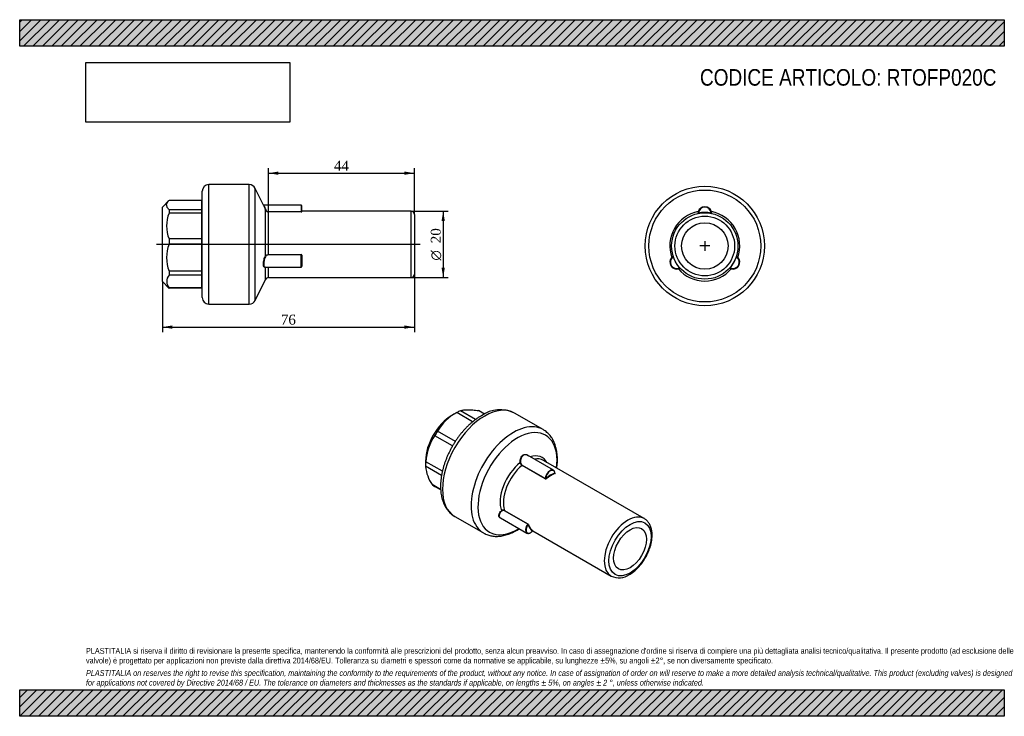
# Model space of a CAD drawing. Header units: millimetres. Extents: x 0 to 297, y 0 to 210.
import ezdxf
from ezdxf.enums import TextEntityAlignment as Align
from ezdxf.lldxf.tags import DXFTag

# ---------------------------------------------------------------- set-up
doc = ezdxf.new("R2010")
doc.units = ezdxf.units.MM
for name, color, linetype in [('Default', 7, 'Continuous'), ('DV3_Default', 7, 'Continuous'), ('IOF020C', 7, 'Continuous'), ('PARTE_PE_020', 7, 'Continuous')]:
    doc.layers.add(name, color=color, linetype=linetype)
doc.styles.add('SEACAD_Solid_Edge_ANSI1_Symbols', font='semeca1.ttf')
doc.styles.add('SEACAD_Times_New_Roman', font='times.ttf')
tags = doc.linetypes.add('CENTER2', pattern=[28.575, 19.05, -3.175, 3.175, -3.175]).pattern_tags.tags
tags[10:11] = [DXFTag(74, 4), DXFTag(75, 0), DXFTag(340, '0'), DXFTag(46, 0.0), DXFTag(50, 0.0), DXFTag(44, 0.0), DXFTag(45, 0.0)]
tags[8:9] = [DXFTag(74, 4), DXFTag(75, 0), DXFTag(340, '0'), DXFTag(46, 0.0), DXFTag(50, 0.0), DXFTag(44, 0.0), DXFTag(45, 0.0)]
tags[6:7] = [DXFTag(74, 4), DXFTag(75, 0), DXFTag(340, '0'), DXFTag(46, 0.0), DXFTag(50, 0.0), DXFTag(44, 0.0), DXFTag(45, 0.0)]
tags[4:5] = [DXFTag(74, 4), DXFTag(75, 0), DXFTag(340, '0'), DXFTag(46, 0.0), DXFTag(50, 0.0), DXFTag(44, 0.0), DXFTag(45, 0.0)]
doc.dimstyles.new('ANSImm', dxfattribs={"dimtxt": 3, "dimasz": 3, "dimexe": 1.5, "dimexo": 0, "dimgap": 0.75, "dimtad": 1, "dimdec": 1, "dimdsep": 46, "dimtxsty": 'SEACAD_Times_New_Roman', "dimblk1": '_SE_FILLED', "dimblk2": '_SE_FILLED', "dimsah": 1, "dimcen": 1.5, "dimazin": 0, "dimtfac": 0.85, "dimtdec": 3, "dimtofl": 0, "dimtmove": 0, "dimatfit": 3, "dimfxl": 1, "dimarcsym": 0})
picture_1 = doc.add_image_def('image1.jpg', size_in_pixel=(4302, 1260))

# ---------------------------------------------------------------- blocks, each defined once
blk = doc.blocks.new('SEANNOT_GROUP')
at = {"layer": 'Default', "color": 7, "linetype": 'CENTER2'}
for p, q in [((206.66, 143.28), (206.66, 140.28)), ((208.16, 141.78), (205.16, 141.78))]:
    blk.add_line(p, q, dxfattribs=at)
blk = doc.blocks.new('SEANNOT_GROUP1')
at = {"layer": 'Default', "color": 7, "linetype": 'CENTER2'}
for p, q in [((206.66, 143.28), (206.66, 140.28)), ((208.16, 141.78), (205.16, 141.78))]:
    blk.add_line(p, q, dxfattribs=at)
blk = doc.blocks.new('SE')
at = {"layer": 'IOF020C', "color": 7, "linetype": 'Continuous'}
for p, q in [((137.53, 89.48), (132.97, 92.12)), ((140.21, 91.13), (138.42, 92.16)), ((131.76, 91.51), (130.36, 90.71)), ((136.62, 88.78), (131.83, 91.55)), ((130.57, 81.51), (125.2, 84.6)), ((131.41, 82.88), (126.06, 85.97)), ((122.43, 76.96), (122.43, 75.35)), ((127.25, 72.6), (122.43, 75.39)), ((127.5, 73.86), (122.51, 76.75)), ((126.98, 68.36), (124.38, 69.86)), ((126.99, 68.23), (125.13, 69.3))]:
    blk.add_line(p, q, dxfattribs=at)
for centre, radius, start, end in [((138.53, 78.86), 14.35, 117.8412, 150.3072), ((137.66, 75.94), 15.17, 145.1712, 176.9439), ((134.18, 76.42), 11.8, 185.0445, 185.2208), ((134.18, 76.42), 11.8, 185.5142, 213.8263)]:
    blk.add_arc(centre, radius, start, end, dxfattribs=at)
for centre, major_axis, start_param, end_param in [((131.78, 80.73), (6.61, 11.45), 0.657932, 0.780219), ((130.36, 81.54), (-5.61, -9.72), 3.926991, 5.497787), ((131.78, 80.73), (6.61, 11.45), 1.44333, 1.565617), ((131.78, 80.73), (-6.61, -11.45), -0.912864, -0.790577), ((131.78, 80.73), (-6.61, -11.45), 6.155719, 6.278006)]:
    blk.add_ellipse(centre, major_axis=major_axis, ratio=0.57735, start_param=start_param, end_param=end_param, dxfattribs=at)
blk.add_open_spline([(132.97, 92.12), (133.25, 92.22), (133.57, 92.29), (134.12, 92.37), (134.31, 92.39), (134.73, 92.42), (134.95, 92.43), (135.65, 92.44), (136.15, 92.41), (136.97, 92.34), (137.25, 92.31), (137.83, 92.24), (138.12, 92.2), (138.42, 92.16)], degree=3, knots=[0, 0, 0, 0, 0.25, 0.25, 0.375, 0.375, 0.5, 0.5, 0.75, 0.75, 0.875, 0.875, 1, 1, 1, 1], dxfattribs=at)
at = {"layer": 'PARTE_PE_020', "color": 7, "linetype": 'Continuous'}
for p, q in [((157.89, 86.44), (149.26, 91.42)), ((160.99, 74.17), (153.15, 78.7)), ((158.52, 71.58), (151.52, 75.62)), ((151.58, 75.73), (158.58, 71.69)), ((188.4, 59.59), (157.99, 77.14)), ((161.43, 73.29), (161.46, 73.27)), ((131.26, 60.24), (139.89, 55.26)), ((145, 59.86), (152.99, 55.24)), ((153.24, 57.92), (146.24, 61.96)), ((146.27, 62.07), (153.27, 58.03)), ((154.65, 55.85), (154.68, 55.89)), ((154.75, 55.92), (178.4, 42.27))]:
    blk.add_line(p, q, dxfattribs=at)
for centre, radius, start, end in [((144.93, 82.53), 9.88, 63.8876, 124.9976), ((152.16, 76.67), 1.23, 188.2696, 238.6732), ((152.12, 76.64), 1.07, 187.3785, 239.1459), ((158.64, 71.83), 0.273, 245.2338, 308.1239), ((145.87, 61.31), 0.862, 62.645, 131.4358), ((145.88, 61.3), 0.748, 61.7222, 131.5784), ((153.14, 57.77), 0.182, 7.9673, 56.3946), ((153.01, 57.62), 0.484, 24.2663, 58.3909), ((180.77, 47.17), 5.44, 244.1349, 305.0325)]:
    blk.add_arc(centre, radius, start, end, dxfattribs=at)
for centre, major_axis, ratio, start_param, end_param in [((140.26, 75.83), (-9, -15.59), 0.57735, 3.141593, 6.283185), ((148.89, 70.85), (-9, -15.59), 0.57735, 3.140173, 6.283185), ((150.16, 70.11), (-8.44, -14.62), 0.57735, 2.204804, 6.283185), ((152.36, 68.85), (-5.28, -9.14), 0.57735, 2.81462, 3.704855), ((152.99, 68.48), (-5, -8.66), 0.57735, 3.141593, 3.608821), ((152.36, 68.85), (-5.28, -9.14), 0.57735, 4.117546, 5.83083), ((152.99, 68.48), (-5, -8.66), 0.57735, 4.136279, 5.812098), ((151, 76.49), (-0.0996, -0.0092), 0.12209, 3.954498, 5.317606), ((151.51, 75.69), (-0.05, -0.0866), 0.57735, 0.994686, 2.317304), ((159.99, 72.44), (-1, -1.73), 0.57735, 3.254806, 5.458897), ((160.06, 72.4), (-0.95, -1.65), 0.57735, 2.420699, 5.433282), ((158.51, 71.65), (-0.05, -0.0866), 0.57735, 0.994686, 2.317304), ((160.06, 64.4), (5.05, 8.75), 0.57735, 0.59655, 0.974246), ((158.79, 71.68), (-0.0624, 0.0782), 0.458701, 0.707238, 2.278035), ((160.13, 64.36), (5, 8.66), 0.57735, 0.59655, 0.974246), ((159.99, 72.44), (-1, -1.73), 0.57735, 3.141593, 3.254806), ((161.47, 73.23), (-0.0336, 0.0942), 0.67547, 0.899422, 2.470218), ((161.47, 73.36), (0.05, 0.0866), 0.57735, 3.130752, 3.717703), ((145.33, 61.89), (-0.0663, 0.0749), 0.255714, 4.146416, 5.509525), ((146.2, 62.01), (-0.05, -0.0866), 0.57735, 1.347888, 2.670505), ((183.4, 50.93), (-5, -8.66), 0.57735, 3.141593, 6.283161), ((183.4, 50.93), (-5, -8.66), 0.57735, 3.134678, 3.141593), ((150.16, 70.11), (-8.44, -14.62), 0.57735, 0, 0.824249), ((153.99, 56.97), (1, 1.73), 0.57735, 1.347888, 3.042074), ((154.06, 56.93), (0.95, 1.65), 0.57735, 1.373502, 4.386085), ((153.2, 57.97), (-0.05, -0.0866), 0.57735, 1.347888, 2.670505), ((153.39, 57.75), (-0.0939, -0.0343), 0.734982, 3.693664, 5.26446), ((160.06, 64.4), (-5.05, -8.75), 0.57735, 5.832538, 6.210234), ((160.13, 64.36), (-5, -8.66), 0.57735, 5.832538, 6.210234), ((148.89, 70.85), (-9, -15.59), 0.57735, 0, 0.001366), ((153.99, 56.97), (1, 1.73), 0.57735, 3.042074, 3.141593), ((154.73, 55.85), (-0.0605, -0.0796), 0.814325, 3.244307, 4.815103)]:
    blk.add_ellipse(centre, major_axis=major_axis, ratio=ratio, start_param=start_param, end_param=end_param, dxfattribs=at)
for major_axis in [(4.5, 7.79), (-3.5, -6.06)]:
    blk.add_ellipse((184.1, 50.52), major_axis=major_axis, ratio=0.57735, dxfattribs=at)
for points, knots in [([(139.26, 90.63), (139.12, 90.54), (138.76, 90.33), (138.11, 89.91), (137.38, 89.39), (136.66, 88.82), (135.95, 88.21), (135.25, 87.56), (134.57, 86.88), (133.91, 86.16), (133.27, 85.41), (132.65, 84.64), (132.06, 83.83), (131.49, 83.01), (130.95, 82.16), (130.43, 81.29), (129.95, 80.4), (129.49, 79.5), (129.07, 78.59), (128.69, 77.67), (128.34, 76.74), (128.02, 75.81), (127.75, 74.88), (127.51, 73.95), (127.31, 73.03), (127.16, 72.11), (127.04, 71.2), (126.97, 70.31), (126.94, 69.43), (126.96, 68.56), (127.02, 67.72), (127.12, 66.9), (127.27, 66.11), (127.47, 65.35), (127.71, 64.62), (128, 63.93), (128.33, 63.28), (128.69, 62.67), (129.1, 62.11), (129.54, 61.59), (130.02, 61.13), (130.53, 60.72), (130.96, 60.41), (131.2, 60.28), (131.28, 60.24)], [0, 0, 0, 0, 0.013273, 0.038092, 0.062887, 0.087659, 0.1124, 0.137107, 0.16178, 0.18642, 0.211031, 0.235616, 0.260181, 0.28473, 0.309269, 0.333803, 0.358337, 0.382876, 0.407425, 0.431989, 0.456574, 0.481185, 0.505829, 0.530509, 0.555229, 0.579994, 0.604805, 0.62966, 0.654558, 0.679487, 0.704435, 0.729369, 0.754256, 0.779053, 0.803709, 0.828171, 0.852389, 0.876324, 0.899955, 0.923282, 0.946327, 0.969135, 0.991765, 1, 1, 1, 1]), ([(162.03, 74.82), (162.04, 74.93), (162.1, 75.35), (162.16, 76.06), (162.21, 76.95), (162.21, 77.82), (162.16, 78.67), (162.07, 79.49), (161.94, 80.3), (161.76, 81.07), (161.53, 81.81), (161.26, 82.51), (160.95, 83.18), (160.59, 83.8), (160.2, 84.38), (159.77, 84.91), (159.3, 85.39), (158.81, 85.82), (158.33, 86.17), (158.04, 86.34), (157.9, 86.42)], [0.6924504, 0.6924504, 0.6924504, 0.6924504, 0.6994102, 0.7179592, 0.7365404, 0.7551487, 0.773775, 0.7924001, 0.8109995, 0.8295433, 0.8479955, 0.8663165, 0.8844675, 0.902416, 0.9201411, 0.9376371, 0.9549156, 0.9720038, 0.9889422, 1, 1, 1, 1]), ([(150.94, 76.5), (150.9, 76.96), (150.96, 77.43), (151.31, 78.26), (151.58, 78.6), (152.23, 78.97), (152.6, 79), (153.12, 78.81), (153.3, 78.69), (153.46, 78.53)], [0, 0, 0, 0, 0.25, 0.25, 0.5, 0.5, 0.75, 0.75, 0.8953267, 0.8953267, 0.8953267, 0.8953267]), ([(153.09, 78.73), (153.05, 78.75), (153, 78.77), (152.64, 78.91), (152.28, 78.88), (151.66, 78.53), (151.4, 78.2), (151.08, 77.4), (151.02, 76.95), (151.07, 76.51)], [0.2144485, 0.2144485, 0.2144485, 0.2144485, 0.25, 0.25, 0.5, 0.5, 0.75, 0.75, 1, 1, 1, 1]), ([(158.58, 71.69), (158.58, 71.68), (158.59, 71.68), (158.59, 71.68), (158.6, 71.68), (158.61, 71.68), (158.62, 71.68), (158.63, 71.68), (158.65, 71.68), (158.66, 71.68), (158.67, 71.69), (158.68, 71.69), (158.69, 71.7), (158.7, 71.71), (158.71, 71.72), (158.72, 71.72)], [0, 0, 0, 0, 0.11363, 0.11363, 0.11363, 0.320623, 0.320623, 0.320623, 0.539278, 0.539278, 0.539278, 0.767521, 0.767521, 0.767521, 1, 1, 1, 1]), ([(161.43, 73.29), (161.43, 73.33), (161.42, 73.45), (161.38, 73.65), (161.29, 73.87), (161.16, 74.05), (161.01, 74.17), (160.91, 74.21), (160.86, 74.23)], [0, 0, 0, 0, 0.075652, 0.275784, 0.475745, 0.673343, 0.866813, 1, 1, 1, 1]), ([(161.43, 73.29), (161.43, 73.29), (161.43, 73.28), (161.43, 73.28), (161.43, 73.28), (161.42, 73.28), (161.42, 73.27), (161.41, 73.27), (161.41, 73.27), (161.4, 73.27)], [0.4742859, 0.4742859, 0.4742859, 0.4742859, 0.6100581, 0.6100581, 0.6100581, 0.8310394, 0.8310394, 0.8310394, 1, 1, 1, 1]), ([(161.44, 73.26), (161.44, 73.26), (161.44, 73.27), (161.43, 73.27), (161.43, 73.28), (161.43, 73.29)], [0.4336418, 0.4336418, 0.4336418, 0.4336418, 0.5126417, 0.7743774, 1, 1, 1, 1]), ([(161.46, 73.14), (161.5, 73.16), (161.52, 73.18), (161.52, 73.23), (161.5, 73.25), (161.46, 73.27)], [0, 0, 0, 0, 0.5, 0.5, 1, 1, 1, 1]), ([(145.18, 59.74), (144.95, 59.8), (144.76, 59.91), (144.48, 60.31), (144.47, 60.64), (144.71, 61.31), (144.96, 61.66), (145.3, 61.95)], [0.3225894, 0.3225894, 0.3225894, 0.3225894, 0.5, 0.5, 0.75, 0.75, 1, 1, 1, 1]), ([(145.39, 61.86), (145.06, 61.58), (144.81, 61.26), (144.62, 60.73), (144.59, 60.52), (144.63, 60.34)], [0, 0, 0, 0, 0.25, 0.25, 0.4153056, 0.4153056, 0.4153056, 0.4153056]), ([(144.63, 60.34), (144.66, 60.24), (144.69, 60.16), (144.81, 60), (144.89, 59.92), (144.99, 59.86)], [0.4153056, 0.4153056, 0.4153056, 0.4153056, 0.5, 0.5, 0.6002697, 0.6002697, 0.6002697, 0.6002697]), ([(183.9, 42.71), (184, 42.78), (184.27, 42.93), (184.75, 43.25), (185.28, 43.66), (185.81, 44.12), (186.33, 44.61), (186.82, 45.13), (187.3, 45.69), (187.76, 46.28), (188.19, 46.89), (188.59, 47.53), (188.97, 48.18), (189.31, 48.85), (189.62, 49.53), (189.9, 50.21), (190.14, 50.91), (190.35, 51.6), (190.51, 52.29), (190.64, 52.97), (190.72, 53.65), (190.76, 54.31), (190.76, 54.95), (190.71, 55.58), (190.62, 56.18), (190.49, 56.75), (190.31, 57.29), (190.08, 57.79), (189.81, 58.24), (189.51, 58.66), (189.17, 59.02), (188.8, 59.33), (188.57, 59.48), (188.44, 59.56)], [0, 0, 0, 0, 0.017757, 0.051031, 0.084265, 0.117456, 0.150595, 0.183681, 0.21672, 0.24972, 0.282691, 0.315643, 0.348588, 0.381539, 0.414503, 0.447492, 0.480518, 0.513594, 0.54673, 0.579935, 0.613217, 0.646576, 0.680004, 0.713481, 0.746948, 0.780326, 0.813514, 0.846391, 0.878843, 0.910792, 0.942221, 0.973183, 1, 1, 1, 1]), ([(139.91, 55.26), (140.04, 55.18), (140.32, 55.02), (140.86, 54.78), (141.47, 54.57), (142.1, 54.41), (142.76, 54.3), (143.43, 54.24), (144.12, 54.24), (144.83, 54.29), (145.55, 54.39), (146.29, 54.55), (147.03, 54.76), (147.78, 55.02), (148.53, 55.34), (149.29, 55.71), (150.01, 56.11), (150.49, 56.41), (150.71, 56.56)], [0, 0, 0, 0, 0.0106672, 0.0274566, 0.0442602, 0.0611339, 0.0781282, 0.0952852, 0.112635, 0.1301941, 0.147964, 0.165932, 0.1840735, 0.2023565, 0.2207459, 0.2392078, 0.2577124, 0.2745881, 0.2745881, 0.2745881, 0.2745881]), ([(152.89, 55.32), (152.92, 55.29), (153, 55.23), (153.16, 55.16), (153.37, 55.13), (153.6, 55.15), (153.84, 55.23), (154.08, 55.35), (154.32, 55.52), (154.51, 55.7), (154.61, 55.81), (154.65, 55.85)], [0, 0, 0, 0, 0.065855, 0.188178, 0.31002, 0.433262, 0.558845, 0.686123, 0.814069, 0.941977, 1, 1, 1, 1]), ([(154.68, 55.88), (154.68, 55.88), (154.68, 55.88), (154.67, 55.88), (154.67, 55.88), (154.66, 55.89), (154.66, 55.89)], [0.5915769, 0.5915769, 0.5915769, 0.5915769, 0.7675209, 0.7675209, 0.7675209, 1, 1, 1, 1]), ([(154.68, 55.88), (154.69, 55.89), (154.7, 55.9), (154.72, 55.91), (154.74, 55.92), (154.76, 55.92), (154.78, 55.92), (154.78, 55.92), (154.79, 55.91), (154.79, 55.91), (154.79, 55.91)], [0, 0, 0, 0, 0.0741021, 0.1834731, 0.2738184, 0.3486514, 0.4042629, 0.4445045, 0.484196, 0.5169604, 0.5169604, 0.5169604, 0.5169604]), ([(154.74, 55.94), (154.77, 55.92), (154.8, 55.91), (154.82, 55.9), (154.81, 55.91), (154.78, 55.93)], [0, 0, 0, 0, 0.5, 0.5, 1, 1, 1, 1])]:
    blk.add_open_spline(points, degree=3, knots=knots, dxfattribs=at)
blk.add_open_spline([(153.15, 78.7), (153.13, 78.71), (153.11, 78.72), (153.09, 78.73)], degree=3, dxfattribs=at)
blk = doc.blocks.new('SE1')
at = {"layer": 'PARTE_PE_020', "color": 7, "linetype": 'Continuous'}
for p, q in [((204.67, 151.66), (204.77, 151.7)), ((204.77, 151.7), (204.79, 151.6)), ((208.56, 151.7), (208.54, 151.6)), ((208.66, 151.66), (208.56, 151.7)), ((197.11, 138.57), (197.13, 138.46)), ((197.13, 138.46), (197.22, 138.49)), ((216.2, 138.46), (216.11, 138.49)), ((216.22, 138.57), (216.2, 138.46)), ((199.02, 135.18), (199.1, 135.24)), ((199.11, 135.11), (199.02, 135.18)), ((214.22, 135.11), (214.31, 135.18)), ((214.31, 135.18), (214.23, 135.24))]:
    blk.add_line(p, q, dxfattribs=at)
for radius in [18, 16.88, 10, 9, 7]:
    blk.add_circle((206.66, 141.78), radius, dxfattribs=at)
for centre, radius, start, end in [((206.66, 141.78), 10.56, 100.918, 199.082), ((207.07, 151.53), 2.48, 165.6204, 179.3008), ((204.57, 151.66), 0.1, 281.9913, 357.7717), ((206.66, 151.54), 2.09, 16.8006, 163.1994), ((206.66, 151.58), 2, 2.2283, 177.7717), ((206.66, 151.58), 1.9, 3.6959, 176.3041), ((206.66, 141.78), 10.1, 79.1798, 100.8202), ((206.66, 141.78), 10.56, 340.918, 79.082), ((206.26, 151.53), 2.48, 0.6995, 14.3794), ((208.76, 151.66), 0.1, 182.2283, 258.0087), ((198.21, 136.9), 2.09, 136.8006, 283.1994), ((198.18, 136.88), 2, 122.2283, 297.7717), ((198.18, 136.88), 1.9, 123.6959, 296.3041), ((198.42, 136.55), 2.48, 120.6995, 134.3794), ((197.06, 138.66), 0.1, 302.2283, 18.0087), ((206.66, 141.78), 10.1, 199.1798, 220.8202), ((215.15, 136.88), 2, 242.2283, 57.7717), ((215.15, 136.88), 1.9, 243.6959, 56.3041), ((206.66, 141.78), 10.1, 319.1798, 340.8202), ((215.12, 136.9), 2.09, 256.8006, 43.1994), ((216.27, 138.66), 0.1, 161.9913, 237.7717), ((214.91, 136.55), 2.48, 45.6204, 59.3008), ((198.02, 137.26), 2.48, 285.6204, 299.3008), ((206.66, 141.78), 10.56, 220.918, 319.082), ((199.16, 135.02), 0.1, 41.9913, 117.7717), ((214.17, 135.02), 0.1, 62.2283, 138.0087), ((215.31, 137.26), 2.48, 240.6995, 254.3794)]:
    blk.add_arc(centre, radius, start, end, dxfattribs=at)
for centre, major_axis, start_param, end_param in [((204.66, 152.19), (-0.0956, 0.0292), 1.778484, 3.141593), ((208.67, 152.19), (0.0956, 0.0292), 3.141593, 4.504701), ((196.64, 138.31), (-0.0731, 0.0682), 3.141593, 4.504701), ((216.69, 138.31), (0.0731, 0.0682), 1.778484, 3.141593), ((198.65, 134.83), (0.0225, -0.0974), 1.778484, 3.141593), ((214.68, 134.83), (-0.0225, -0.0974), 3.141593, 4.504701)]:
    blk.add_ellipse(centre, major_axis=major_axis, ratio=0.397865, start_param=start_param, end_param=end_param, dxfattribs=at)
blk = doc.blocks.new('SE2')
at = {"layer": 'DV3_Default', "color": 7, "linetype": 'CENTER2'}
blk.add_line((120.8, 142.27), (41.3, 142.27), dxfattribs=at)
at = {"layer": 'IOF020C', "color": 7, "linetype": 'Continuous'}
for p, q in [((45.03, 155.47), (43.05, 153.49)), ((54.95, 155.49), (45.05, 155.49)), ((54.95, 152.73), (54.95, 155.49)), ((43.05, 131.05), (43.05, 153.49)), ((45.05, 152.73), (45.05, 151.67)), ((54.95, 152.73), (45.05, 152.73)), ((54.95, 151.67), (45.05, 151.67)), ((54.95, 151.67), (54.95, 152.73)), ((54.95, 143.95), (54.95, 151.67)), ((45.05, 143.95), (45.05, 142.34)), ((54.95, 143.95), (45.05, 143.95)), ((54.95, 142.34), (54.95, 143.95)), ((54.95, 142.34), (45.05, 142.34)), ((54.95, 134.19), (54.95, 142.34)), ((45.05, 134.19), (45.05, 132.97)), ((54.95, 134.19), (45.05, 134.19)), ((54.95, 132.97), (54.95, 134.19)), ((43.05, 131.05), (45.03, 129.07)), ((54.95, 132.97), (45.05, 132.97)), ((54.95, 129.16), (54.95, 132.97)), ((45.05, 129.16), (45.05, 129.05)), ((54.95, 129.16), (45.05, 129.16)), ((54.95, 129.05), (45.05, 129.05)), ((54.95, 129.05), (54.95, 129.16))]:
    blk.add_line(p, q, dxfattribs=at)
for centre, radius, start, end in [((54.95, 155.59), 0.1, 270, 0), ((55.03, 147.81), 10.7, 158.8567, 201.1433), ((56.27, 138.27), 11.94, 160.038, 199.962), ((47.22, 131.07), 2.88, 138.6247, 221.3753), ((54.95, 128.95), 0.1, 0, 90), ((54.95, 128.95), 0.1, 0, 90)]:
    blk.add_arc(centre, radius, start, end, dxfattribs=at)
for centre, major_axis, ratio, start_param, end_param in [((54.95, 155.59), (0.1, 0), 0.94721, 4.712389, 6.283185), ((54.95, 152.83), (0.1, 0), 0.94721, 4.712389, 6.283185), ((54.95, 152.81), (0.1, 0), 0.791258, 4.712389, 6.283185), ((54.95, 151.74), (0.1, 0), 0.71076, 4.712389, 6.283185), ((54.95, 151.71), (0.1, 0), 0.443071, 4.712389, 6.283185), ((54.95, 144), (0.1, 0), 0.443071, 4.712389, 6.283185), ((54.95, 143.97), (0.1, 0), 0.127121, 4.712389, 6.283185), ((54.95, 142.34), (0.1, 0), 0.005179, 4.712389, 6.283185), ((54.95, 142.31), (0.1, 0), 0.320613, 0, 1.570796), ((54.95, 134.16), (0.1, 0), 0.320613, 0, 1.570796), ((54.95, 134.13), (0.1, 0), 0.611482, 0, 1.570796), ((54.95, 132.9), (0.1, 0), 0.703435, 0, 1.570796), ((54.95, 132.88), (0.1, 0), 0.896486, 0, 1.570796), ((54.95, 129.06), (-0.1, 0), 0.991887, 3.141593, 4.712389), ((54.95, 129.07), (-0.1, 0), 0.896486, 3.141593, 4.712389)]:
    blk.add_ellipse(centre, major_axis=major_axis, ratio=ratio, start_param=start_param, end_param=end_param, dxfattribs=at)
blk.add_open_spline([(45.05, 152.73), (44.82, 152.96), (44.64, 153.18), (44.46, 153.53), (44.41, 153.65), (44.35, 153.88), (44.33, 154), (44.33, 154.58), (44.59, 155.03), (45.03, 155.47)], degree=3, knots=[0, 0, 0, 0, 0.25, 0.25, 0.375, 0.375, 0.5, 0.5, 0.9914895, 0.9914895, 0.9914895, 0.9914895], dxfattribs=at)
blk.add_open_spline([(45.03, 129.08), (45.04, 129.07), (45.04, 129.06), (45.05, 129.05)], degree=3, dxfattribs=at)
at = {"layer": 'PARTE_PE_020', "color": 7, "linetype": 'Continuous'}
for p, q in [((55.05, 126.27), (55.05, 158.27)), ((57.05, 124.27), (57.05, 160.27)), ((69.26, 160.27), (57.05, 160.27)), ((69.26, 124.27), (69.26, 160.27)), ((71.05, 125.39), (71.05, 159.15)), ((73.52, 154.12), (71.05, 159.15)), ((84.95, 154.07), (73.61, 154.07)), ((74.15, 138.82), (74.15, 152.64)), ((75.05, 152.15), (84.95, 152.15)), ((75.05, 152.05), (75.05, 152.15)), ((84.95, 152.05), (75.05, 152.05)), ((75.05, 139.18), (75.05, 152.05)), ((84.95, 154.07), (84.95, 152.15)), ((84.95, 152.05), (84.95, 152.15)), ((85.05, 153.97), (85.05, 152.19)), ((85.15, 152.1), (85.15, 152.27)), ((118.05, 152.27), (85.15, 152.27)), ((118.05, 132.27), (118.05, 152.27)), ((119.05, 151.27), (119.05, 133.27)), ((75.05, 139.18), (84.95, 139.18)), ((75.05, 139.07), (75.05, 139.18)), ((84.95, 139.07), (75.05, 139.07)), ((84.95, 139.07), (84.95, 139.18)), ((84.95, 135.37), (84.95, 139.07)), ((85.05, 138.95), (85.05, 135.47)), ((85.15, 138.99), (85.15, 135.74)), ((74.05, 135.37), (84.95, 135.37)), ((74.15, 131.71), (74.15, 135.36)), ((75.05, 132.27), (75.05, 135.37)), ((71.05, 125.39), (74.15, 131.71)), ((75.05, 132.27), (118.05, 132.27)), ((57.05, 124.27), (69.26, 124.27))]:
    blk.add_line(p, q, dxfattribs=at)
for centre, radius, start, end in [((57.05, 158.27), 2, 90, 180), ((69.26, 158.27), 2, 26.1389, 90), ((110.38, 169.01), 39.75, 201.9871, 204.3159), ((73.61, 154.17), 0.1, 202.1269, 271.4501), ((107.54, 168.45), 36.85, 202.9614, 205.3738), ((75.05, 153.04), 0.985, 203.8799, 269.8035), ((75.04, 153.04), 0.888, 205.4361, 270.384), ((84.95, 153.97), 0.1, 0, 90), ((85.15, 152.37), 0.1, 180, 270), ((118.05, 151.27), 1, 0, 90), ((84.95, 138.98), 0.197, 0.9767, 90.8488), ((84.95, 138.96), 0.106, 356.9543, 87.0405), ((75.03, 133.78), 1.8, 118.028, 119.0417), ((84.95, 135.47), 0.1, 270, 0), ((75.05, 131.27), 1, 90, 153.8611), ((118.05, 133.27), 1, 270, 0), ((57.05, 126.27), 2, 180, 270), ((69.26, 126.27), 2, 270, 333.8611)]:
    blk.add_arc(centre, radius, start, end, dxfattribs=at)
for centre, major_axis, ratio, start_param, end_param in [((74.24, 152.68), (-0.0911, -0.0413), 0.268075, 0.086721, 1.44983), ((85.15, 152.19), (-0.1, 0), 0.982221, 0, 1.570796), ((74.24, 138.81), (-0.086, 0.051), 0.625818, 0.563079, 1.926188), ((85.15, 138.95), (-0.1, 0), 0.328534, 4.712389, 6.283185), ((74.24, 135.33), (0.0461, -0.0888), 0.893892, 3.787417, 3.978556), ((85.15, 135.67), (-0.1, 0), 0.653687, 4.712389, 6.283185)]:
    blk.add_ellipse(centre, major_axis=major_axis, ratio=ratio, start_param=start_param, end_param=end_param, dxfattribs=at)
for points, knots in [([(84.95, 152.15), (84.96, 152.15), (84.96, 152.15), (84.97, 152.15), (84.98, 152.15), (84.99, 152.15), (85, 152.15), (85.01, 152.16), (85.02, 152.16), (85.03, 152.16), (85.04, 152.17), (85.04, 152.17), (85.04, 152.18), (85.05, 152.18), (85.05, 152.19), (85.05, 152.19)], [0, 0, 0, 0, 0.11363, 0.11363, 0.11363, 0.320623, 0.320623, 0.320623, 0.539278, 0.539278, 0.539278, 0.767521, 0.767521, 0.767521, 1, 1, 1, 1]), ([(84.95, 152.05), (85, 152.05), (85.06, 152.06), (85.13, 152.07), (85.15, 152.09), (85.15, 152.1)], [0, 0, 0, 0, 0.5, 0.5, 1, 1, 1, 1]), ([(74.15, 135.36), (73.97, 135.26), (73.81, 135.29), (73.58, 135.63), (73.52, 135.95), (73.52, 136.75), (73.58, 137.22), (73.81, 138.11), (73.97, 138.51), (74.15, 138.82)], [0, 0, 0, 0, 0.25, 0.25, 0.5, 0.5, 0.75, 0.75, 1, 1, 1, 1]), ([(74.24, 138.74), (74.06, 138.44), (73.9, 138.06), (73.67, 137.22), (73.61, 136.76), (73.61, 136), (73.67, 135.69), (73.86, 135.42), (73.95, 135.37), (74.05, 135.37)], [0, 0, 0, 0, 0.25, 0.25, 0.5, 0.5, 0.75, 0.75, 0.9074376, 0.9074376, 0.9074376, 0.9074376]), ([(74.15, 138.82), (74.23, 138.94), (74.36, 139.04), (74.67, 139.15), (74.86, 139.18), (75.05, 139.18)], [0, 0, 0, 0, 0.5, 0.5, 1, 1, 1, 1]), ([(75.05, 139.07), (74.88, 139.07), (74.71, 139.04), (74.43, 138.94), (74.31, 138.85), (74.24, 138.74)], [0, 0, 0, 0, 0.5, 0.5, 1, 1, 1, 1]), ([(85.05, 135.6), (85.07, 135.61), (85.08, 135.62), (85.13, 135.66), (85.15, 135.7), (85.15, 135.74)], [0.3300012, 0.3300012, 0.3300012, 0.3300012, 0.5, 0.5, 1, 1, 1, 1])]:
    blk.add_open_spline(points, degree=3, knots=knots, dxfattribs=at)
blk = doc.blocks.new('GDimGGroup')
at = {"layer": 'Default', "linetype": 'Continuous'}
for points in [[(128.25, 149.27), (127.75, 152.27), (127.25, 149.27)], [(128.25, 135.27), (127.25, 135.27), (127.75, 132.27)]]:
    blk.add_hatch(color=7, dxfattribs=at).paths.add_polyline_path(points)
at = {"layer": 'Default', "color": 7, "linetype": 'Continuous'}
for p, q in [((118.05, 152.27), (129.25, 152.27)), ((127.75, 152.27), (127.75, 132.27)), ((118.05, 132.27), (129.25, 132.27))]:
    blk.add_line(p, q, dxfattribs=at)
for s, style, p in [('20', 'SEACAD_Times_New_Roman', (124, 142.61)), ('O', 'SEACAD_Solid_Edge_ANSI1_Symbols', (124, 137.39))]:
    blk.add_text(s, height=3, rotation=90, dxfattribs=dict(at, style=style)).set_placement(p, align=Align.TOP_LEFT)
blk = doc.blocks.new('DMBLK1')
at = {"layer": 'Default', "linetype": 'Continuous'}
for points in [[(78.05, 164.23), (75.05, 163.73), (78.05, 163.23)], [(116.05, 164.23), (116.05, 163.23), (119.05, 163.73)]]:
    blk.add_hatch(color=7, dxfattribs=at).paths.add_polyline_path(points)
at = {"layer": 'Default', "color": 7, "linetype": 'Continuous'}
for p, q in [((75.05, 152.05), (75.05, 165.23)), ((75.05, 163.73), (119.05, 163.73)), ((119.05, 151.27), (119.05, 165.23))]:
    blk.add_line(p, q, dxfattribs=at)
at = {"layer": 'Default', "color": 7, "linetype": 'Continuous', "style": 'SEACAD_Times_New_Roman'}
blk.add_text('44', height=3, dxfattribs=at).set_placement((94.78, 167.48), align=Align.TOP_LEFT)
blk = doc.blocks.new('_SE_FILLED')
at = {"color": 0}
blk.add_line((0, 0), (-1, 0), dxfattribs=at)
blk.add_solid([(0, 0), (-1, -0.1665), (-1, 0.1665), (0, 0)], dxfattribs=at)
blk = doc.blocks.new('DMBLK2')
at = {"layer": 'Default', "linetype": 'Continuous'}
for points in [[(46.05, 116.83), (46.05, 117.83), (43.05, 117.33)], [(116.05, 116.83), (119.05, 117.33), (116.05, 117.83)]]:
    blk.add_hatch(color=7, dxfattribs=at).paths.add_polyline_path(points)
at = {"layer": 'Default', "color": 7, "linetype": 'Continuous'}
for p, q in [((43.05, 131.05), (43.05, 115.83)), ((119.05, 133.27), (119.05, 115.83)), ((43.05, 117.33), (119.05, 117.33))]:
    blk.add_line(p, q, dxfattribs=at)
at = {"layer": 'Default', "color": 7, "linetype": 'Continuous', "style": 'SEACAD_Times_New_Roman'}
blk.add_text('76', height=3, dxfattribs=at).set_placement((78.78, 121.08), align=Align.TOP_LEFT)

msp = doc.modelspace()

# ---------------------------------------------------------------- hatches: boundary and pattern name
at = {"layer": 'Default', "linetype": 'Continuous'}
h = msp.add_hatch(dxfattribs=at)
h.set_pattern_fill('LINE', scale=0.62992, angle=45, style=0)
h.paths.add_polyline_path([(297, 202), (297, 210), (0, 210), (0, 202)])
for points in [[(297, 202), (297, 210), (0, 210), (0, 202)], [(297, 0), (297, 8), (0, 8), (0, 0)]]:
    msp.add_hatch(color=7, dxfattribs=at).paths.add_polyline_path(points)
h = msp.add_hatch(dxfattribs=at)
h.set_pattern_fill('LINE', scale=0.62992, angle=45, style=0)
h.paths.add_polyline_path([(297, 0), (297, 8), (0, 8), (0, 0)])

# ---------------------------------------------------------------- linework, layer by layer
at = {"layer": 'Default', "color": 7, "linetype": 'Continuous'}
for p, q in [((0, 210), (297, 210)), ((0, 202), (0, 210)), ((297, 210), (297, 202)), ((297, 202), (0, 202)), ((0, 8), (297, 8)), ((0, 0), (0, 8)), ((297, 8), (297, 0)), ((297, 0), (0, 0))]:
    msp.add_line(p, q, dxfattribs=at)

# ---------------------------------------------------------------- block references
at = {"layer": 'Default'}
for name in ['SE2', 'SE1', 'GDimGGroup', 'SEANNOT_GROUP', 'SEANNOT_GROUP1', 'SE']:
    msp.add_blockref(name, (0, 0), dxfattribs=at)

# ---------------------------------------------------------------- texts
at = {"layer": 'Default', "attachment_point": 1}
for s, insert, char_height, width in [('{\\fArial Narrow|b0||i0||c0|p34;\\C7;\\H5.;\\W1.;CODICE ARTICOLO: RTOFP020C}', (205.205, 195.112), 5, 91.61251), ("{\\fArial Narrow|b0||i0||c0|p34;\\C7;\\H1.75;\\W1.;PLASTITALIA si riserva il diritto di revisionare la presente specifica, mantenendo la conformità alle prescrizioni del prodotto, senza alcun preavviso. In caso di assegnazione d'ordine si riserva di compiere una più dettagliata analisi tecnico/qualitativa. Il presente prodotto (ad esclusione delle \\P}{\\fArial Narrow|b0||i0||c0|p34;\\C7;\\H1.75;\\W1.;valvole) è progettato per applicazioni non previste dalla direttiva 2014/68/EU. Tolleranza su diametri e spessori come da normative se applicabile, su lunghezze ±5%, su angoli ±2°, se non diversamente specificato.\\P}{\\fArial Narrow|b0||i0||c0|p34;\\C7;\\H0.5;\\W1.;   \\P}{\\fArial Narrow|b0||i1||c0|p34;\\C7;\\H1.75;\\W1.;PLASTITALIA on reserves the right to revise this specification, maintaining the conformity to the requirements of the product, without any notice. In case of assignation of order on will reserve to make a more detailed analysis technical/qualitative. This product (excluding valves) is designed \\P}{\\fArial Narrow|b0||i1||c0|p34;\\C7;\\H1.75;\\W1.;for applications not covered by Directive 2014/68 / EU. The tolerance on diameters and thicknesses as the standards if applicable, on lengths ± 5%, on angles ± 2 °, unless otherwise indicated.\\P}", (20, 20.602), 1.75, 257)]:
    msp.add_mtext(s, dxfattribs=dict(at, insert=insert, char_height=char_height, width=width))

# ---------------------------------------------------------------- dimensions: what is measured, and where the dimension line sits
at = {"layer": 'Default', "color": 7, "linetype": 'Continuous'}
dim = msp.add_linear_dim(base=(119.051, 163.731), p1=(75.051, 152.055), p2=(119.051, 151.273), text='\\A1;<>', dimstyle='ANSImm', dxfattribs=at)
dim.commit()
dim.dimension.update_dxf_attribs({"geometry": 'DMBLK1', "text_midpoint": (97.051, 163.731), "dimtype": 160})
dim = msp.add_linear_dim(base=(119.051, 117.33), p1=(43.051, 131.053), p2=(119.051, 133.273), text='\\A1;<>', dimstyle='ANSImm', override={"dimdec": 2}, dxfattribs=at)
dim.commit()
dim.dimension.update_dxf_attribs({"geometry": 'DMBLK2', "text_midpoint": (81.051, 117.33), "dimtype": 160})

# ---------------------------------------------------------------- pictures from other files: only their frames are drawn
image = msp.add_image(picture_1, insert=(20, 179.103), size_in_units=(61.457, 18))
image.dxf.flags = 7

doc.saveas('drawing.dxf')
